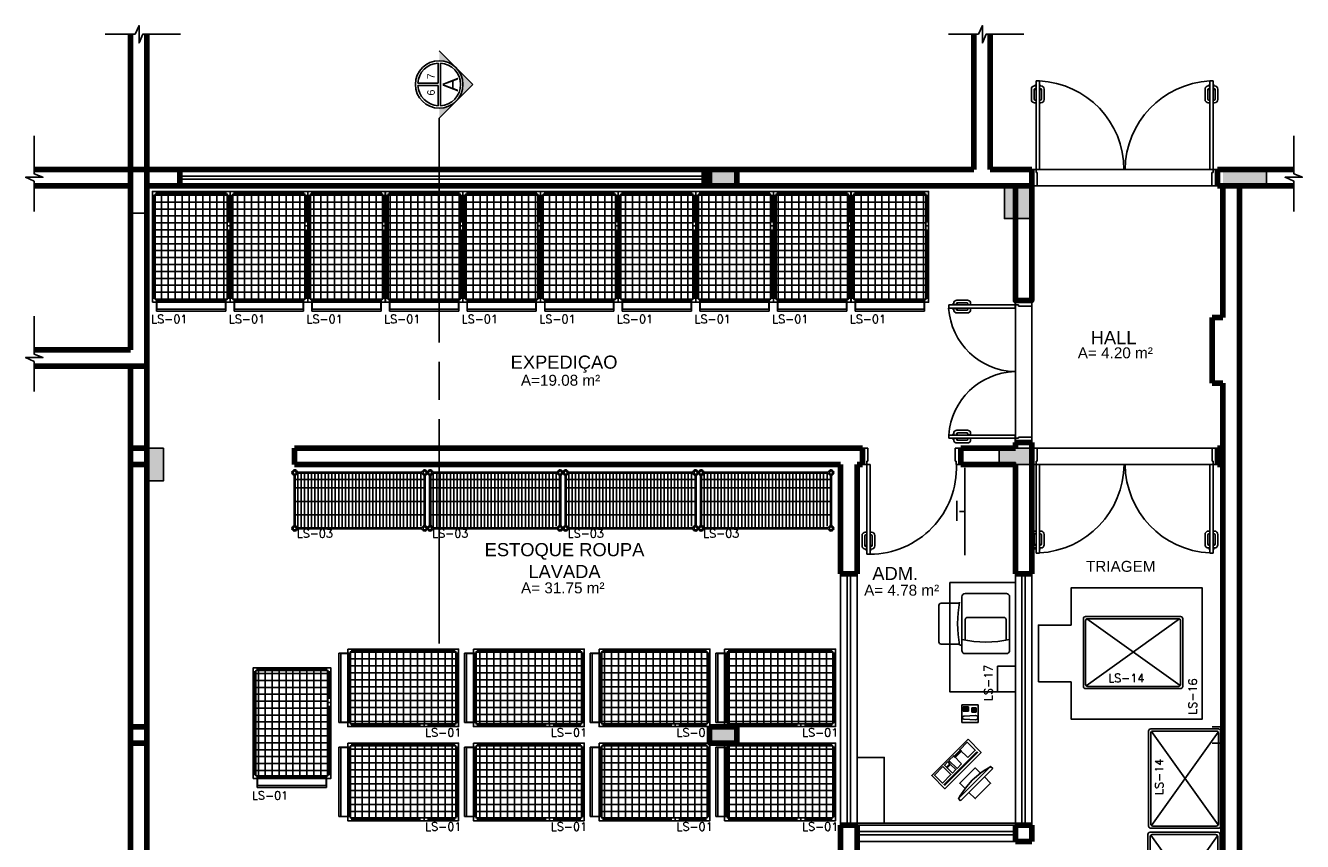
# Model space of a CAD drawing. Header units: metres. Extents: x -44 to 208, y -13 to 238.
# Tile 67 of 154: x 22.41 to 34.1, y 107.43 to 114.89. Entities that reach past the tile are written whole.
import ezdxf
from ezdxf.enums import TextEntityAlignment as Align

# ---------------------------------------------------------------- set-up
doc = ezdxf.new("R2010")
doc.units = ezdxf.units.M
doc.header["$MEASUREMENT"] = 0
doc.set_wipeout_variables(frame=1)
doc.linetypes.add('HIDDEN', pattern=[0.375, 0.25, -0.125])
doc.layers.add('ALV-ALT', color=7, linetype='Continuous', lineweight=90)
for name, color, linetype in [('ALV-CONS', 12, 'Continuous'), ('ALV-DEM', 41, 'HIDDEN'), ('ESQ-JAN', 3, 'Continuous'), ('ESQ-POR', 3, 'Continuous'), ('EST-LAJ', 6, 'Continuous'), ('HTC-EST', 253, 'Continuous'), ('HTC-PIS', 8, 'Continuous'), ('PAREDES', 4, 'Continuous'), ('PIS-DSN', 40, 'Continuous'), ('SMB-GER', 9, 'Continuous'), ('TXT-AMB', 25, 'Continuous'), ('TXT-ESP', 40, 'Continuous')]:
    doc.layers.add(name, color=color, linetype=linetype)
doc.styles.add('20--4-0', font='romans.shx', dxfattribs={"height": 0.08})
doc.styles.add('Griffe', font='arial.ttf')
doc.styles.add('Texto Ambiente 1-50', font='arial.ttf', dxfattribs={"height": 0.12})
doc.styles.add('Texto Especificacao 1-50', font='arial.ttf', dxfattribs={"height": 0.1})

# ---------------------------------------------------------------- blocks, each defined once
blk = doc.blocks.new('PORTA')
at = {"layer": 'ESQ-POR'}
for p, q in [((-19.119, 71.494), (-19.069, 71.494)), ((-19.069, 71.494), (-19.069, 71.374)), ((-18.269, 71.494), (-18.269, 71.374)), ((-18.219, 71.494), (-18.269, 71.494)), ((-18.219, 71.494), (-18.269, 71.494)), ((-19.079, 71.344), (-19.119, 71.344)), ((-19.079, 71.374), (-19.079, 71.344)), ((-19.069, 71.374), (-19.079, 71.374)), ((-19.049, 71.344), (-19.079, 71.344)), ((-19.079, 71.344), (-19.079, 70.524)), ((-19.049, 70.524), (-19.049, 71.344)), ((-18.269, 71.374), (-18.259, 71.374)), ((-18.259, 71.374), (-18.259, 71.344)), ((-18.259, 71.344), (-18.219, 71.344)), ((-19.079, 70.724), (-19.092, 70.724)), ((-19.079, 70.7), (-19.079, 70.724)), ((-19.048, 70.724), (-19.035, 70.724)), ((-19.048, 70.7), (-19.048, 70.724)), ((-19.122, 70.694), (-19.122, 70.599)), ((-19.097, 70.69), (-19.097, 70.604)), ((-19.079, 70.7), (-19.087, 70.7)), ((-19.079, 70.607), (-19.085, 70.607)), ((-19.085, 70.607), (-19.085, 70.594)), ((-19.049, 70.607), (-19.043, 70.607)), ((-19.048, 70.7), (-19.04, 70.7)), ((-19.043, 70.607), (-19.043, 70.594)), ((-19.03, 70.69), (-19.03, 70.604)), ((-19.005, 70.694), (-19.005, 70.599)), ((-19.084, 70.569), (-19.092, 70.569)), ((-19.084, 70.594), (-19.087, 70.594)), ((-19.084, 70.557), (-19.084, 70.569)), ((-19.079, 70.557), (-19.084, 70.557)), ((-19.079, 70.524), (-19.049, 70.524)), ((-19.049, 70.557), (-19.043, 70.557)), ((-19.043, 70.594), (-19.04, 70.594)), ((-19.043, 70.557), (-19.043, 70.569)), ((-19.043, 70.569), (-19.035, 70.569))]:
    blk.add_line(p, q, dxfattribs=at)
for centre, radius, start, end in [((-19.049, 71.314), 0.791, 270, 2.135), ((-19.092, 70.694), 0.03, 90, 180), ((-19.035, 70.694), 0.03, 0, 90), ((-19.087, 70.69), 0.01, 90, 180), ((-19.04, 70.69), 0.01, 0, 90), ((-19.092, 70.599), 0.03, 180, 270), ((-19.087, 70.604), 0.01, 180, 270), ((-19.04, 70.604), 0.01, 270, 0), ((-19.035, 70.599), 0.03, 270, 0)]:
    blk.add_arc(centre, radius, start, end, dxfattribs=at)
blk = doc.blocks.new('PORTA 120 DUPLA')
at = {"layer": 'ESQ-POR'}
for p, q in [((-96.829, 44.041), (-96.779, 44.041)), ((-96.779, 44.041), (-96.779, 43.921)), ((-95.579, 44.041), (-95.579, 43.921)), ((-95.579, 44.041), (-95.529, 44.041)), ((-96.789, 43.891), (-96.829, 43.891)), ((-96.789, 43.921), (-96.789, 43.891)), ((-96.779, 43.921), (-96.789, 43.921)), ((-96.789, 43.891), (-96.789, 43.281)), ((-96.759, 43.891), (-96.789, 43.891)), ((-96.759, 43.281), (-96.759, 43.891)), ((-95.599, 43.891), (-95.599, 43.281)), ((-95.599, 43.891), (-95.569, 43.891)), ((-95.579, 43.921), (-95.569, 43.921)), ((-95.569, 43.921), (-95.569, 43.891)), ((-95.569, 43.281), (-95.569, 43.891)), ((-95.569, 43.891), (-95.529, 43.891)), ((-96.832, 43.452), (-96.832, 43.357)), ((-96.807, 43.447), (-96.807, 43.362)), ((-96.789, 43.482), (-96.802, 43.482)), ((-96.789, 43.457), (-96.797, 43.457)), ((-96.789, 43.457), (-96.789, 43.482)), ((-96.758, 43.457), (-96.758, 43.482)), ((-96.758, 43.482), (-96.745, 43.482)), ((-96.758, 43.457), (-96.75, 43.457)), ((-96.74, 43.447), (-96.74, 43.362)), ((-96.715, 43.452), (-96.715, 43.357)), ((-95.642, 43.452), (-95.642, 43.357)), ((-95.617, 43.447), (-95.617, 43.361)), ((-95.599, 43.482), (-95.612, 43.482)), ((-95.599, 43.457), (-95.607, 43.457)), ((-95.599, 43.457), (-95.599, 43.482)), ((-95.568, 43.482), (-95.555, 43.482)), ((-95.568, 43.457), (-95.568, 43.482)), ((-95.568, 43.457), (-95.56, 43.457)), ((-95.55, 43.447), (-95.55, 43.361)), ((-95.525, 43.452), (-95.525, 43.357)), ((-96.794, 43.327), (-96.802, 43.327)), ((-96.794, 43.352), (-96.797, 43.352)), ((-96.795, 43.365), (-96.795, 43.352)), ((-96.789, 43.365), (-96.795, 43.365)), ((-96.794, 43.314), (-96.794, 43.327)), ((-96.789, 43.314), (-96.794, 43.314)), ((-96.789, 43.281), (-96.759, 43.281)), ((-96.759, 43.365), (-96.753, 43.365)), ((-96.759, 43.314), (-96.753, 43.314)), ((-96.753, 43.365), (-96.753, 43.352)), ((-96.753, 43.352), (-96.75, 43.352)), ((-96.753, 43.327), (-96.745, 43.327)), ((-96.753, 43.314), (-96.753, 43.327)), ((-95.604, 43.327), (-95.612, 43.327)), ((-95.604, 43.351), (-95.607, 43.351)), ((-95.599, 43.365), (-95.605, 43.365)), ((-95.605, 43.365), (-95.605, 43.351)), ((-95.604, 43.314), (-95.604, 43.327)), ((-95.599, 43.314), (-95.604, 43.314)), ((-95.599, 43.281), (-95.569, 43.281)), ((-95.569, 43.365), (-95.563, 43.365)), ((-95.569, 43.314), (-95.563, 43.314)), ((-95.563, 43.365), (-95.563, 43.351)), ((-95.563, 43.351), (-95.56, 43.351)), ((-95.563, 43.314), (-95.563, 43.327)), ((-95.563, 43.327), (-95.555, 43.327))]:
    blk.add_line(p, q, dxfattribs=at)
for centre, radius, start, end in [((-96.802, 43.903), 0.623, 273.956, 358.4612), ((-95.555, 43.903), 0.624, 181.5535, 266.008), ((-96.802, 43.452), 0.03, 90, 180), ((-96.797, 43.447), 0.01, 90, 180), ((-96.75, 43.447), 0.01, 0, 90), ((-96.745, 43.452), 0.03, 0, 90), ((-95.612, 43.452), 0.03, 90, 180), ((-95.607, 43.447), 0.01, 90, 180), ((-95.56, 43.447), 0.01, 0, 90), ((-95.555, 43.452), 0.03, 0, 90), ((-96.802, 43.357), 0.03, 180, 270), ((-96.797, 43.362), 0.01, 180, 270), ((-96.75, 43.362), 0.01, 270, 0), ((-96.745, 43.357), 0.03, 270, 0), ((-95.612, 43.357), 0.03, 180, 270), ((-95.607, 43.361), 0.01, 180, 270), ((-95.56, 43.361), 0.01, 270, 0), ((-95.555, 43.357), 0.03, 270, 0)]:
    blk.add_arc(centre, radius, start, end, dxfattribs=at)
blk = doc.blocks.new('PORTA 1.60X2.10 DUPLA')
at = {"layer": 'ESQ-POR'}
for p, q in [((-103.693, 43.276), (-103.643, 43.276)), ((-103.643, 43.276), (-103.643, 43.156)), ((-102.043, 43.276), (-102.043, 43.156)), ((-101.993, 43.276), (-102.043, 43.276)), ((-103.643, 43.156), (-103.653, 43.156)), ((-103.653, 43.156), (-103.653, 43.126)), ((-102.043, 43.156), (-102.033, 43.156)), ((-102.033, 43.156), (-102.033, 43.126)), ((-103.653, 43.126), (-103.693, 43.126)), ((-103.623, 43.126), (-103.653, 43.126)), ((-103.653, 43.126), (-103.653, 42.316)), ((-103.623, 42.316), (-103.623, 43.126)), ((-102.033, 43.126), (-102.063, 43.126)), ((-102.063, 43.126), (-102.063, 42.316)), ((-102.033, 42.316), (-102.033, 43.126)), ((-102.033, 43.126), (-101.993, 43.126)), ((-103.697, 42.487), (-103.697, 42.392)), ((-103.672, 42.482), (-103.672, 42.397)), ((-103.654, 42.517), (-103.667, 42.517)), ((-103.654, 42.492), (-103.662, 42.492)), ((-103.654, 42.492), (-103.654, 42.517)), ((-103.623, 42.517), (-103.61, 42.517)), ((-103.623, 42.492), (-103.623, 42.517)), ((-103.623, 42.492), (-103.615, 42.492)), ((-103.605, 42.482), (-103.605, 42.397)), ((-103.58, 42.487), (-103.58, 42.392)), ((-102.107, 42.487), (-102.107, 42.392)), ((-102.082, 42.482), (-102.082, 42.397)), ((-102.064, 42.517), (-102.077, 42.517)), ((-102.064, 42.492), (-102.072, 42.492)), ((-102.064, 42.492), (-102.064, 42.517)), ((-102.033, 42.492), (-102.033, 42.517)), ((-102.033, 42.517), (-102.02, 42.517)), ((-102.033, 42.492), (-102.025, 42.492)), ((-102.015, 42.482), (-102.015, 42.397)), ((-101.99, 42.487), (-101.99, 42.392)), ((-103.659, 42.362), (-103.667, 42.362)), ((-103.659, 42.387), (-103.662, 42.387)), ((-103.653, 42.4), (-103.659, 42.4)), ((-103.659, 42.4), (-103.659, 42.387)), ((-103.659, 42.349), (-103.659, 42.362)), ((-103.653, 42.349), (-103.659, 42.349)), ((-103.623, 42.4), (-103.617, 42.4)), ((-103.623, 42.349), (-103.618, 42.349)), ((-103.618, 42.387), (-103.615, 42.387)), ((-103.618, 42.349), (-103.618, 42.362)), ((-103.618, 42.362), (-103.61, 42.362)), ((-103.617, 42.4), (-103.617, 42.387)), ((-102.069, 42.362), (-102.077, 42.362)), ((-102.069, 42.387), (-102.072, 42.387)), ((-102.069, 42.4), (-102.069, 42.387)), ((-102.063, 42.4), (-102.069, 42.4)), ((-102.069, 42.349), (-102.069, 42.362)), ((-102.063, 42.349), (-102.069, 42.349)), ((-102.033, 42.4), (-102.027, 42.4)), ((-102.033, 42.349), (-102.028, 42.349)), ((-102.028, 42.387), (-102.025, 42.387)), ((-102.028, 42.362), (-102.02, 42.362)), ((-102.028, 42.349), (-102.028, 42.362)), ((-102.027, 42.4), (-102.027, 42.387)), ((-103.653, 42.316), (-103.623, 42.316)), ((-102.063, 42.316), (-102.033, 42.316))]:
    blk.add_line(p, q, dxfattribs=at)
for centre, radius, start, end in [((-103.666, 43.134), 0.818, 272.9903, 359.4982), ((-102.025, 43.129), 0.813, 180.1631, 267.3058), ((-103.667, 42.487), 0.03, 90, 180), ((-103.662, 42.482), 0.01, 90, 180), ((-103.615, 42.482), 0.01, 0, 90), ((-103.61, 42.487), 0.03, 0, 90), ((-102.077, 42.487), 0.03, 90, 180), ((-102.072, 42.482), 0.01, 90, 180), ((-102.025, 42.482), 0.01, 0, 90), ((-102.02, 42.487), 0.03, 0, 90), ((-103.667, 42.392), 0.03, 180, 270), ((-103.662, 42.397), 0.01, 180, 270), ((-103.615, 42.397), 0.01, 270, 0), ((-103.61, 42.392), 0.03, 270, 0), ((-102.077, 42.392), 0.03, 180, 270), ((-102.072, 42.397), 0.01, 180, 270), ((-102.025, 42.397), 0.01, 270, 0), ((-102.02, 42.392), 0.03, 270, 0)]:
    blk.add_arc(centre, radius, start, end, dxfattribs=at)
blk = doc.blocks.new('LS-01')
h = blk.add_hatch()
h.set_pattern_fill('_USER', color=256, scale=0.063436, angle=90, style=0, double=1, pattern_type=0)
h.set_pattern_definition([(90, (-154.97739, 28.462796), (-0.06343561, 4e-18), []), (180, (-154.97739, 28.462796), (-8e-18, -0.06343561), [])])
h.paths.add_polyline_path([(-155.586, 64.479), (-156.246, 64.479), (-156.246, 63.515), (-155.586, 63.515)])
for p, q in [((-156.233, 63.489), (-156.233, 63.407)), ((-156.231, 63.489), (-156.231, 63.426)), ((-155.602, 63.489), (-155.602, 63.426)), ((-155.599, 63.489), (-155.599, 63.407)), ((-155.599, 63.426), (-156.233, 63.426)), ((-155.599, 63.407), (-156.233, 63.407))]:
    blk.add_line(p, q)
for points in [[(-156.271, 64.466), (-156.246, 64.466), (-156.246, 64.479), (-156.233, 64.479), (-156.233, 64.504)], [(-156.259, 63.527), (-156.259, 64.466)], [(-155.586, 64.479), (-155.586, 63.515), (-156.246, 63.515), (-156.246, 64.479), (-155.586, 64.479)], [(-156.233, 64.492), (-155.599, 64.492)], [(-155.599, 64.504), (-155.599, 64.479), (-155.586, 64.479), (-155.586, 64.466), (-155.561, 64.466)], [(-155.574, 64.466), (-155.574, 64.225)], [(-155.561, 64.225), (-155.586, 64.225)], [(-155.561, 64.149), (-155.586, 64.149), (-155.586, 64.225), (-155.561, 64.225), (-155.561, 64.149)], [(-155.561, 64.187), (-155.586, 64.187), (-155.586, 64.187)], [(-155.561, 64.149), (-155.586, 64.149)], [(-155.574, 64.149), (-155.574, 63.527)], [(-156.233, 63.489), (-156.233, 63.515), (-156.246, 63.515), (-156.246, 63.527), (-156.271, 63.527)], [(-155.599, 63.502), (-156.233, 63.502)], [(-155.561, 63.527), (-155.586, 63.527), (-155.586, 63.515), (-155.599, 63.515), (-155.599, 63.489)]]:
    blk.add_lwpolyline(points)
blk.add_lwpolyline([(-156.271, 63.489), (-156.271, 64.504), (-155.561, 64.504), (-155.561, 63.489)], close=True)
at = {"style": '20--4-0'}
blk.add_text('LS-01', height=0.075, dxfattribs=at).set_placement((-156.282, 63.298))
blk = doc.blocks.new('LS-16')
for p, q in [((-150.99, 51.996), (-150.99, 51.996)), ((-152.078, 51.785), (-152.078, 51.165)), ((-151.188, 51.805), (-152.058, 51.805)), ((-151.208, 51.785), (-152.038, 51.785)), ((-151.168, 51.165), (-151.168, 51.785)), ((-152.058, 51.765), (-152.058, 51.185)), ((-151.198, 51.783), (-152.053, 51.172)), ((-151.192, 51.174), (-152.047, 51.783)), ((-151.188, 51.185), (-151.188, 51.765)), ((-152.058, 51.145), (-151.188, 51.145)), ((-152.038, 51.165), (-151.208, 51.165))]:
    blk.add_line(p, q)
blk.add_lwpolyline([(-152.489, 51.207), (-152.489, 51.727), (-152.19, 51.727), (-152.19, 52.067), (-150.99, 52.067), (-150.99, 50.867), (-152.19, 50.867), (-152.19, 51.207), (-152.489, 51.207)])
for centre, start, end in [((-152.058, 51.785), 90, 180), ((-152.038, 51.765), 90, 180), ((-151.208, 51.765), 0, 90), ((-151.188, 51.785), 0, 90), ((-152.058, 51.165), 180, 270), ((-152.038, 51.185), 180, 270), ((-151.208, 51.185), 270, 0), ((-151.188, 51.165), 270, 0)]:
    blk.add_arc(centre, 0.02, start, end)
at = {"style": '20--4-0'}
blk.add_text('LS-14', height=0.075, dxfattribs=at).set_placement((-151.85, 51.205))
at = {"style": '20--4-0', "text_generation_flag": 6}
blk.add_text('LS-16', height=0.075, rotation=270, dxfattribs=at).set_placement((-151.04, 50.907))
blk = doc.blocks.new('LS-14')
for p, q in [((-152.192, 49.622), (-152.192, 48.752)), ((-151.552, 49.642), (-152.172, 49.642)), ((-152.172, 49.602), (-152.172, 48.772)), ((-151.555, 48.762), (-152.165, 49.617)), ((-152.164, 48.756), (-151.554, 49.611)), ((-151.572, 49.622), (-152.152, 49.622)), ((-151.552, 48.772), (-151.552, 49.602)), ((-151.532, 48.752), (-151.532, 49.622)), ((-152.152, 48.752), (-151.572, 48.752)), ((-152.172, 48.732), (-151.552, 48.732))]:
    blk.add_line(p, q)
for centre, start, end in [((-152.172, 49.622), 90, 180), ((-152.152, 49.602), 90, 180), ((-151.572, 49.602), 0, 90), ((-151.552, 49.622), 0, 90), ((-152.172, 48.752), 180, 270), ((-152.152, 48.772), 180, 270), ((-151.572, 48.772), 270, 0), ((-151.552, 48.752), 270, 0)]:
    blk.add_arc(centre, 0.02, start, end)
at = {"style": '20--4-0'}
blk.add_text('LS-14', height=0.075, rotation=90, dxfattribs=at).set_placement((-152.058, 49.038))
blk = doc.blocks.new('LS-17')
for p, q in [((-130.484, 56.022), (-130.503, 56.022)), ((-129.993, 55.83), (-130.156, 55.83))]:
    blk.add_line(p, q)
blk.add_lwpolyline([(-130.484, 55.975), (-130.484, 56.465, -0.414214), (-130.454, 56.495), (-130.076, 56.495, -0.414214), (-130.046, 56.465), (-130.046, 55.975, -0.414214), (-130.076, 55.945), (-130.454, 55.945, -0.414214)], format="xyb", close=True)
for points in [[(-130.505, 56.407), (-130.673, 56.407, 0.414214), (-130.693, 56.387), (-130.693, 56.053, 0.414214), (-130.673, 56.033), (-130.505, 56.033)], [(-130.078, 56.068), (-130.078, 56.257, 0.414214), (-130.098, 56.277), (-130.432, 56.277, 0.414214), (-130.452, 56.257), (-130.452, 56.068)]]:
    blk.add_lwpolyline(points, format="xyb")
for centre, radius, start, end in [((-129.462, 56.22), 1.06, 169.2519, 190.7481), ((-130.265, 57.081), 1.03, 257.725, 282.275)]:
    blk.add_arc(centre, radius, start, end)
for points in [[(-130.505, 56.845), (-130.505, 57.645), (-130.043, 57.645), (-130.043, 56.845)], [(-131.193, 54.995), (-131.073, 54.995), (-131.016, 54.989), (-130.962, 54.973), (-130.907, 54.957), (-130.824, 54.953), (-130.756, 54.967), (-130.693, 54.996), (-130.638, 55.04), (-130.595, 55.094), (-130.565, 55.158), (-130.551, 55.226), (-130.553, 55.296), (-130.572, 55.363), (-130.588, 55.418), (-130.593, 55.475), (-130.593, 55.595), (-129.993, 55.595), (-129.993, 54.395), (-131.193, 54.395)]]:
    blk.add_wipeout(points)
for p, q in [((-130.457, 56.845), (-130.457, 57.645)), ((-129.993, 54.395), (-129.993, 57.695)), ((-130.53, 57.16), (-130.53, 57.344)), ((-130.457, 57.245), (-130.505, 57.245)), ((-130.156, 55.83), (-130.156, 55.595)), ((-129.993, 55.83), (-129.993, 55.595)), ((-129.993, 55.595), (-130.156, 55.595)), ((-130.484, 55.476), (-130.334, 55.476)), ((-130.484, 55.316), (-130.484, 55.476)), ((-130.471, 55.459), (-130.421, 55.459)), ((-130.471, 55.419), (-130.471, 55.459)), ((-130.471, 55.449), (-130.421, 55.449)), ((-130.471, 55.439), (-130.421, 55.439)), ((-130.471, 55.429), (-130.421, 55.429)), ((-130.471, 55.419), (-130.421, 55.419)), ((-130.461, 55.419), (-130.461, 55.459)), ((-130.451, 55.419), (-130.451, 55.459)), ((-130.441, 55.419), (-130.441, 55.459)), ((-130.431, 55.419), (-130.431, 55.459)), ((-130.421, 55.419), (-130.421, 55.459)), ((-130.392, 55.449), (-130.352, 55.449)), ((-130.392, 55.409), (-130.392, 55.449)), ((-130.392, 55.409), (-130.352, 55.409)), ((-130.382, 55.409), (-130.382, 55.449)), ((-130.372, 55.409), (-130.372, 55.449)), ((-130.362, 55.409), (-130.362, 55.449)), ((-130.352, 55.409), (-130.352, 55.449)), ((-130.334, 55.476), (-130.334, 55.316)), ((-130.334, 55.316), (-130.484, 55.316)), ((-130.356, 55.378), (-130.465, 55.373)), ((-130.356, 55.339), (-130.465, 55.344)), ((-130.427, 55.161), (-130.759, 54.829)), ((-130.551, 55.01), (-130.502, 55.059)), ((-130.502, 55.066), (-130.434, 55.134)), ((-130.487, 55.052), (-130.502, 55.066)), ((-130.502, 55.059), (-130.494, 55.052)), ((-130.434, 55.134), (-130.361, 55.061, -0.03)), ((-130.307, 55.041, -0.03), (-130.427, 55.161)), ((-130.427, 55.161), (-130.427, 55.161, -0.02)), ((-130.646, 54.747, -0.03), (-130.347, 55.046, -0.03)), ((-130.643, 54.925), (-130.611, 54.957)), ((-130.639, 54.708, -0.03), (-130.307, 55.041, -0.03)), ((-130.34, 55.039, -0.03), (-130.639, 54.74, -0.03)), ((-130.611, 54.957), (-130.593, 54.938, -0.03)), ((-130.601, 54.967), (-130.558, 55.01)), ((-130.527, 54.894, -0.03), (-130.601, 54.967)), ((-130.558, 55.01), (-130.544, 54.996)), ((-130.544, 55.003), (-130.551, 55.01)), ((-130.494, 55.052), (-130.544, 55.003)), ((-130.544, 54.996), (-130.487, 55.052)), ((-130.347, 55.046, -0.03), (-130.34, 55.039, -0.03)), ((-130.759, 54.829), (-130.639, 54.708, -0.03)), ((-130.759, 54.829), (-130.759, 54.829, -0.02)), ((-130.734, 54.834), (-130.657, 54.911)), ((-130.661, 54.761, -0.03), (-130.734, 54.834)), ((-130.584, 54.838, -0.03), (-130.661, 54.761, -0.03)), ((-130.657, 54.911), (-130.584, 54.838, -0.03)), ((-130.625, 54.907, -0.03), (-130.643, 54.925)), ((-130.593, 54.938, -0.03), (-130.625, 54.907, -0.03)), ((-130.618, 54.9, -0.03), (-130.586, 54.931, -0.03)), ((-130.57, 54.852, -0.03), (-130.618, 54.9, -0.03)), ((-130.586, 54.931, -0.03), (-130.538, 54.884, -0.03)), ((-130.538, 54.884, -0.03), (-130.57, 54.852, -0.03)), ((-130.639, 54.74, -0.03), (-130.646, 54.747, -0.03)), ((-131.443, 54.395), (-129.993, 54.395))]:
    blk.add_line(p, q)
for points in [[(-129.993, 56.595), (-129.993, 55.595), (-130.593, 55.595), (-130.593, 56.595)], [(-131.443, 54.995), (-131.193, 54.995), (-131.193, 54.395), (-131.443, 54.395)]]:
    blk.add_lwpolyline(points, close=True)
at = {"elevation": -0.06}
blk.add_lwpolyline([(-130.495, 54.599), (-130.201, 54.893), (-130.22, 54.912), (-130.514, 54.618)], close=True, dxfattribs=at)
for points in [[(-130.454, 54.711), (-130.502, 54.759), (-130.361, 54.9), (-130.313, 54.852)], [(-130.277, 54.817), (-130.22, 54.759), (-130.361, 54.618), (-130.419, 54.675)]]:
    blk.add_lwpolyline(points, dxfattribs=at)
for centre, radius, start, end in [((-130.465, 55.359), 0.0145, 90, 270), ((-130.356, 55.359), 0.0196, 264.613, 95.387), ((-129.873, 54.271, -0.06), 0.728, 118.4022, 151.5978)]:
    blk.add_arc(centre, radius, start, end)
for points in [[(-130.427, 55.161), (-130.759, 54.829), (-130.639, 54.708, -0.03), (-130.307, 55.041, -0.03)], [(-130.502, 55.059), (-130.551, 55.01), (-130.544, 55.003), (-130.494, 55.052)], [(-130.429, 54.994, -0.03), (-130.502, 55.066), (-130.434, 55.134), (-130.361, 55.061, -0.03)], [(-130.347, 55.046, -0.03), (-130.646, 54.747, -0.03), (-130.639, 54.74, -0.03), (-130.34, 55.039, -0.03)], [(-130.611, 54.957), (-130.643, 54.925), (-130.625, 54.907, -0.03), (-130.593, 54.938, -0.03)], [(-130.486, 54.937, -0.03), (-130.558, 55.01), (-130.601, 54.967), (-130.527, 54.894, -0.03)], [(-130.657, 54.911), (-130.734, 54.834), (-130.661, 54.761, -0.03), (-130.584, 54.838, -0.03)], [(-130.586, 54.931, -0.03), (-130.618, 54.9, -0.03), (-130.57, 54.852, -0.03), (-130.538, 54.884, -0.03)]]:
    blk.add_3dface(points)
at = {"style": '20--4-0', "text_generation_flag": 6}
blk.add_text('LS-17', height=0.075, rotation=270, dxfattribs=at).set_placement((-130.204, 55.512))
blk = doc.blocks.new('LS-01 ROTACIONADO 180')
h = blk.add_hatch()
h.set_pattern_fill('_USER', color=256, scale=0.063436, style=0, double=1, pattern_type=0)
h.set_pattern_definition([(360, (-178.45057, 61.45524), (2e-17, 0.06343561), []), (90, (-178.45057, 61.45524), (-0.06343561, 2e-17), [])])
h.paths.add_polyline_path([(-142.434, 62.064), (-142.434, 62.724), (-143.399, 62.724), (-143.399, 62.064)])
for p, q in [((-143.424, 62.711), (-143.506, 62.711)), ((-143.506, 62.077), (-143.506, 62.711)), ((-143.487, 62.077), (-143.487, 62.711)), ((-143.424, 62.709), (-143.487, 62.709)), ((-143.424, 62.077), (-143.506, 62.077)), ((-143.424, 62.079), (-143.487, 62.079))]:
    blk.add_line(p, q)
for points in [[(-143.424, 62.711), (-143.399, 62.711), (-143.399, 62.724), (-143.386, 62.724), (-143.386, 62.749)], [(-143.411, 62.077), (-143.411, 62.711)], [(-142.434, 62.064), (-143.399, 62.064), (-143.399, 62.724), (-142.434, 62.724), (-142.434, 62.064)], [(-143.386, 62.737), (-142.447, 62.737)], [(-142.447, 62.749), (-142.447, 62.724), (-142.434, 62.724), (-142.434, 62.711), (-142.409, 62.711)], [(-142.422, 62.711), (-142.422, 62.077)], [(-143.386, 62.039), (-143.386, 62.064), (-143.399, 62.064), (-143.399, 62.077), (-143.424, 62.077)], [(-142.409, 62.077), (-142.434, 62.077), (-142.434, 62.064), (-142.447, 62.064), (-142.447, 62.039)], [(-142.764, 62.051), (-143.386, 62.051)], [(-142.764, 62.039), (-142.764, 62.064)], [(-142.764, 62.039), (-142.764, 62.064), (-142.688, 62.064), (-142.688, 62.039), (-142.764, 62.039)], [(-142.726, 62.039), (-142.726, 62.064), (-142.726, 62.064)], [(-142.688, 62.039), (-142.688, 62.064)], [(-142.447, 62.051), (-142.688, 62.051)]]:
    blk.add_lwpolyline(points)
blk.add_lwpolyline([(-143.424, 62.749), (-142.409, 62.749), (-142.409, 62.039), (-143.424, 62.039)], close=True)
at = {"style": '20--4-0'}
blk.add_text('LS-01', height=0.075, dxfattribs=at).set_placement((-142.715, 61.948))
blk = doc.blocks.new('LS-03')
for p, q in [((-19.306, 19.965), (-19.306, 20.426)), ((-19.296, 19.965), (-19.296, 20.426)), ((-19.296, 20.388), (-18.116, 20.388)), ((-19.277, 20.456), (-18.136, 20.456)), ((-19.277, 20.446), (-18.136, 20.446)), ((-19.272, 20.058), (-19.272, 20.446)), ((-19.241, 20.058), (-19.241, 20.446)), ((-19.21, 20.058), (-19.21, 20.446)), ((-19.179, 20.058), (-19.179, 20.446)), ((-19.147, 20.058), (-19.147, 20.446)), ((-19.116, 20.058), (-19.116, 20.446)), ((-19.085, 20.058), (-19.085, 20.446)), ((-19.054, 20.058), (-19.054, 20.446)), ((-19.022, 20.058), (-19.022, 20.446)), ((-18.991, 20.058), (-18.991, 20.446)), ((-18.96, 20.058), (-18.96, 20.446)), ((-18.929, 20.058), (-18.929, 20.446)), ((-18.897, 20.058), (-18.897, 20.446)), ((-18.866, 20.058), (-18.866, 20.446)), ((-18.835, 19.946), (-18.835, 20.446)), ((-18.804, 19.946), (-18.804, 20.446)), ((-18.772, 19.946), (-18.772, 20.446)), ((-18.741, 19.946), (-18.741, 20.446)), ((-18.71, 19.946), (-18.71, 20.446)), ((-18.679, 19.946), (-18.679, 20.446)), ((-18.647, 19.946), (-18.647, 20.446)), ((-18.616, 19.946), (-18.616, 20.446)), ((-18.585, 19.946), (-18.585, 20.446)), ((-18.554, 19.946), (-18.554, 20.446)), ((-18.522, 19.946), (-18.522, 20.446)), ((-18.491, 19.946), (-18.491, 20.446)), ((-18.46, 19.946), (-18.46, 20.446)), ((-18.429, 19.946), (-18.429, 20.446)), ((-18.397, 19.946), (-18.397, 20.446)), ((-18.366, 19.946), (-18.366, 20.446)), ((-18.335, 19.946), (-18.335, 20.446)), ((-18.304, 19.946), (-18.304, 20.446)), ((-18.272, 19.946), (-18.272, 20.446)), ((-18.241, 19.946), (-18.241, 20.446)), ((-18.21, 19.946), (-18.21, 20.446)), ((-18.179, 19.946), (-18.179, 20.446)), ((-18.147, 19.96), (-18.147, 20.446)), ((-18.116, 19.965), (-18.116, 20.426)), ((-18.106, 19.965), (-18.106, 20.426)), ((-19.296, 20.313), (-18.116, 20.313)), ((-19.296, 20.188), (-18.116, 20.188)), ((-19.296, 20.063), (-18.116, 20.063)), ((-19.272, 19.946), (-19.272, 20.063)), ((-19.241, 19.946), (-19.241, 20.063)), ((-19.21, 19.946), (-19.21, 20.063)), ((-19.179, 19.946), (-19.179, 20.063)), ((-19.147, 19.946), (-19.147, 20.063)), ((-19.116, 19.946), (-19.116, 20.063)), ((-19.085, 19.946), (-19.085, 20.063)), ((-19.054, 19.946), (-19.054, 20.063)), ((-19.022, 19.946), (-19.022, 20.063)), ((-18.991, 19.946), (-18.991, 20.063)), ((-18.96, 19.946), (-18.96, 20.063)), ((-18.929, 19.946), (-18.929, 20.063)), ((-18.897, 19.946), (-18.897, 20.063)), ((-18.866, 19.946), (-18.866, 20.063)), ((-19.277, 19.946), (-18.136, 19.946)), ((-19.277, 19.936), (-18.136, 19.936))]:
    blk.add_line(p, q)
for centre in [(-19.301, 20.451), (-18.111, 20.451), (-19.301, 19.941), (-18.111, 19.941)]:
    blk.add_circle(centre, 0.015)
for centre, start, end in [((-19.301, 20.451), 11.537, 258.463), ((-18.111, 20.451), 281.537, 168.463), ((-19.301, 20.451), 281.537, 348.463), ((-18.111, 20.451), 191.537, 258.463), ((-19.301, 19.941), 101.537, 348.463), ((-19.301, 19.941), 11.537, 78.463), ((-18.111, 19.941), 191.537, 78.463), ((-18.111, 19.941), 101.537, 168.463)]:
    blk.add_arc(centre, 0.025, start, end)
at = {"style": '20--4-0'}
blk.add_text('LS-03', height=0.075, dxfattribs=at).set_placement((-19.282, 19.857))
blk = doc.blocks.new('A$C6031014A')
at = {"layer": 'HTC-EST'}
h = blk.add_hatch(color=256, dxfattribs=at)
h.dxf.hatch_style = 1
h.paths.add_polyline_path([(8.1, 2.4), (7.85, 2.4), (7.85, 2.1), (8.1, 2.1)])
at = {"layer": 'HTC-PIS'}
h = blk.add_hatch(color=256, dxfattribs=at)
h.dxf.hatch_style = 1
h.paths.add_polyline_path([(0.15, 0), (0, 0), (0, -0.3), (0.15, -0.3)])
h = blk.add_hatch(color=256, dxfattribs=at)
h.dxf.hatch_style = 1
h.paths.add_polyline_path([(8.1, -0.15), (8.1, 0), (7.8, 0), (7.8, -0.15)])
at = {"layer": 'EST-LAJ'}
for points in [[(8.1, 2.4), (7.85, 2.4), (7.85, 2.1), (8.1, 2.1), (8.1, 2.4)], [(0.15, 0), (0, 0), (0, -0.3), (0.15, -0.3), (0.15, 0)], [(8.1, -0.15), (8.1, 0), (7.8, 0), (7.8, -0.15), (8.1, -0.15)]]:
    blk.add_lwpolyline(points, close=True, dxfattribs=at)
blk = doc.blocks.new('Corte dir-cima')
h = blk.add_hatch(color=256)
h.dxf.hatch_style = 1
h.paths.add_polyline_path([(8.189, 0.439), (7.75, 0.879), (7.311, 0.439, -0.414214)])
h = blk.add_hatch(color=256)
h.dxf.hatch_style = 1
h.paths.add_polyline_path([(7.311, 0.439, 0.198912), (7.129, 0), (6.871, 0)])
h = blk.add_hatch(color=256)
h.dxf.hatch_style = 1
h.paths.add_polyline_path([(8.189, 0.439), (8.629, 0), (8.371, 0, 0.198912)])
for p, q in [((6.871, 0), (7.75, 0.879)), ((8.629, 0), (7.75, 0.879)), ((7.192, 0.031), (8.308, 0.031)), ((7.129, -0.031), (7.129, -0.031)), ((7.192, -0.031), (7.719, -0.031)), ((7.719, -0.559), (7.719, -0.031)), ((7.781, -0.031), (8.308, -0.031)), ((7.781, -0.559), (7.781, -0.031))]:
    blk.add_line(p, q)
at = {"const_width": 0.05}
for points in [[(-6.871, 0), (-1, 0)], [(-0.5, 0), (0.5, 0)], [(1, 0), (6.871, 0)]]:
    blk.add_lwpolyline(points, dxfattribs=at)
blk.add_circle((7.75, 0), 0.621)
for start, end in [(3.1847, 176.8153), (183.1847, 266.8153), (273.1847, 356.8153)]:
    blk.add_arc((7.75, 0), 0.559, start, end)
at = {"style": 'Griffe'}
for tag, height, p in [('A', 0.4, (7.75, 0.295)), ('B', 0.2, (7.537, -0.213)), ('C', 0.2, (7.963, -0.213))]:
    blk.add_attdef(tag, text='', height=height, dxfattribs=at).set_placement(p, align=Align.MIDDLE_CENTER)

msp = doc.modelspace()

# ---------------------------------------------------------------- hatches: boundary and pattern name
at = {"layer": 'ALV-CONS'}
h = msp.add_hatch(dxfattribs=at)
h.set_pattern_fill('LINE', color=256, scale=0.005, angle=45)
h.set_pattern_definition([(45, (110.627272, 46.436563), (-0.0112253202, 0.0112253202), [])])
h.paths.add_polyline_path([(33.376, 111.025), (33.326, 111.025), (33.326, 110.875), (33.376, 110.875)])
at = {"layer": 'HTC-EST'}
for points in [[(28.926, 113.425), (28.926, 113.575), (28.676, 113.575), (28.676, 113.425)], [(33.776, 113.425), (33.776, 113.575), (33.376, 113.575), (33.376, 113.425)], [(28.926, 108.325), (28.926, 108.475), (28.676, 108.475), (28.676, 108.325)]]:
    msp.add_hatch(color=256, dxfattribs=at).paths.add_polyline_path(points)

# ---------------------------------------------------------------- linework, layer by layer
at = {"layer": 'ALV-ALT'}
for p, q in [((23.376, 111.925), (23.376, 114.813)), ((23.526, 105.875), (23.526, 114.813)), ((31.096, 114.813), (31.096, 113.575)), ((31.246, 114.813), (31.246, 113.575)), ((22.493, 113.575), (23.826, 113.575)), ((23.826, 113.425), (23.826, 113.575)), ((23.826, 113.575), (28.626, 113.575)), ((28.626, 113.575), (31.096, 113.575)), ((28.626, 113.575), (28.626, 113.425)), ((28.676, 113.425), (28.676, 113.575)), ((28.926, 113.425), (28.926, 113.575)), ((31.246, 113.575), (31.626, 113.575)), ((31.626, 113.575), (31.626, 113.425)), ((33.326, 113.575), (33.326, 113.425)), ((33.326, 113.575), (34.026, 113.575)), ((22.493, 113.425), (23.376, 113.425)), ((23.526, 113.425), (23.826, 113.425)), ((23.826, 113.425), (28.626, 113.425)), ((28.626, 113.425), (30.026, 113.425)), ((30.026, 113.425), (31.626, 113.425)), ((33.326, 113.425), (34.026, 113.425)), ((33.376, 112.221), (33.376, 113.425)), ((33.526, 103.575), (33.526, 113.425)), ((33.276, 112.221), (33.376, 112.221)), ((33.276, 112.221), (33.276, 111.621)), ((22.493, 111.925), (23.376, 111.925)), ((22.493, 111.775), (23.526, 111.775)), ((23.376, 94.425), (23.376, 111.775)), ((33.276, 111.621), (33.376, 111.621)), ((33.376, 111.025), (33.376, 111.621)), ((31.476, 111.075), (31.626, 111.075)), ((31.476, 111.025), (31.476, 111.075)), ((31.626, 111.075), (31.626, 109.875)), ((30.076, 111.025), (24.876, 111.025)), ((24.876, 111.025), (24.876, 110.875)), ((30.076, 110.875), (30.076, 111.025)), ((30.976, 110.875), (30.976, 111.025)), ((30.976, 111.025), (31.476, 111.025)), ((33.326, 111.025), (33.326, 110.875)), ((33.376, 111.025), (33.326, 111.025)), ((33.376, 100.675), (33.376, 111.025)), ((24.876, 110.875), (29.876, 110.875)), ((29.876, 109.875), (29.876, 110.875)), ((30.026, 110.875), (30.076, 110.875)), ((30.026, 110.875), (30.026, 109.875)), ((31.476, 110.875), (30.976, 110.875)), ((31.476, 109.875), (31.476, 110.875)), ((33.326, 110.875), (33.376, 110.875)), ((28.676, 108.325), (28.676, 108.475)), ((28.926, 108.325), (28.926, 108.475)), ((29.876, 105.876), (29.876, 107.575)), ((29.876, 107.575), (29.876, 107.575)), ((29.876, 107.575), (30.026, 107.575)), ((30.026, 107.575), (30.026, 105.875)), ((31.626, 107.574), (31.626, 107.425)), ((31.626, 107.425), (31.476, 107.425))]:
    msp.add_line(p, q, dxfattribs=at)
msp.add_lwpolyline([(31.476, 113.425), (31.476, 112.375), (31.626, 112.375), (31.626, 113.425)], dxfattribs=at)
for points in [[(23.376, 111.025), (23.526, 111.025), (23.526, 110.875), (23.376, 110.875)], [(23.526, 108.475), (23.376, 108.475), (23.376, 108.326), (23.526, 108.326)], [(28.676, 108.475), (28.926, 108.475), (28.926, 108.325), (28.676, 108.325)]]:
    msp.add_lwpolyline(points, close=True, dxfattribs=at)
at = {"layer": 'ALV-CONS'}
msp.add_line((31.476, 111.025), (31.476, 111.075), dxfattribs=at)
at = {"layer": 'ALV-DEM'}
for p, q in [((33.276, 108.475), (33.376, 108.475)), ((33.276, 108.325), (33.376, 108.325))]:
    msp.add_line(p, q, dxfattribs=at)
at = {"layer": 'ESQ-JAN', "color": 3, "linetype": 'Continuous', "lineweight": -3}
for p, q in [((23.826, 113.515), (28.626, 113.515)), ((23.826, 113.485), (28.626, 113.485))]:
    msp.add_line(p, q, dxfattribs=at)
at = {"layer": 'ESQ-JAN'}
for p, q in [((29.876, 107.575), (29.876, 109.875)), ((29.936, 107.575), (29.936, 109.875)), ((29.966, 107.575), (29.966, 109.875)), ((31.536, 107.575), (31.536, 109.875)), ((31.566, 107.575), (31.566, 109.875)), ((31.626, 107.575), (31.626, 109.875)), ((30.026, 107.515), (31.476, 107.515)), ((30.026, 107.485), (31.476, 107.485)), ((31.476, 107.425), (30.026, 107.425))]:
    msp.add_line(p, q, dxfattribs=at)
at = {"layer": 'PAREDES'}
for p, q in [((33.776, 113.425), (33.776, 113.575)), ((23.376, 113.175), (23.526, 113.175))]:
    msp.add_line(p, q, dxfattribs=at)
at = {"layer": 'PIS-DSN'}
for p, q in [((31.696, 113.575), (33.286, 113.575)), ((31.676, 113.425), (33.276, 113.425))]:
    msp.add_line(p, q, dxfattribs=at)
for points in [[(23.142, 114.813), (23.417, 114.813), (23.454, 114.892), (23.454, 114.734), (23.487, 114.813), (23.834, 114.813)], [(30.862, 114.813), (31.137, 114.813), (31.174, 114.892), (31.174, 114.734), (31.207, 114.813), (31.554, 114.813)], [(22.493, 113.192), (22.493, 113.467), (22.414, 113.504), (22.573, 113.504), (22.493, 113.536), (22.493, 113.884)], [(34.025, 113.192), (34.025, 113.467), (33.945, 113.504), (34.104, 113.504), (34.025, 113.536), (34.025, 113.884)], [(22.493, 111.542), (22.493, 111.817), (22.414, 111.854), (22.573, 111.854), (22.493, 111.886), (22.493, 112.234)]]:
    msp.add_lwpolyline(points, dxfattribs=at)
for points in [[(31.626, 112.375), (31.476, 112.375), (31.476, 111.075), (31.626, 111.075)], [(31.626, 111.025), (33.326, 111.025), (33.326, 110.875), (31.626, 110.875)]]:
    msp.add_lwpolyline(points, close=True, dxfattribs=at)

# ---------------------------------------------------------------- block references
at = {"layer": 'ALV-ALT', "xscale": -1, "rotation": 270}
msp.add_blockref('PORTA 120 DUPLA', (-12.416, 207.904), dxfattribs=at)
at = {"layer": 'ALV-ALT'}
msp.add_blockref('PORTA', (49.194, 39.532), dxfattribs=at)
at = {"layer": 'ESQ-POR', "rotation": 180}
msp.add_blockref('PORTA 1.60X2.10 DUPLA', (-70.368, 156.702), dxfattribs=at)
at = {"layer": 'ESQ-POR'}
msp.add_blockref('PORTA 1.60X2.10 DUPLA', (135.319, 67.749), dxfattribs=at)
at = {"layer": 'HTC-EST'}
for name, p in [('LS-01', (179.847, 48.871)), ('LS-01', (180.558, 48.871)), ('LS-01', (181.268, 48.871)), ('LS-01', (181.979, 48.871)), ('LS-01', (182.689, 48.871)), ('LS-01', (183.4, 48.871)), ('LS-01', (184.11, 48.871)), ('LS-01', (184.821, 48.871)), ('LS-01', (185.531, 48.871)), ('LS-01', (186.242, 48.871)), ('LS-03', (44.179, 90.35)), ('LS-03', (45.419, 90.35)), ('LS-03', (46.659, 90.35)), ('LS-03', (47.899, 90.35)), ('LS-16', (184.176, 57.679)), ('LS-01 ROTACIONADO 180', (168.788, 46.437)), ('LS-01 ROTACIONADO 180', (169.938, 46.437)), ('LS-01 ROTACIONADO 180', (171.088, 46.437)), ('LS-01 ROTACIONADO 180', (172.238, 46.437)), ('LS-01', (180.769, 44.511)), ('LS-14', (184.887, 58.814)), ('LS-01 ROTACIONADO 180', (168.788, 45.576)), ('LS-01 ROTACIONADO 180', (169.938, 45.576)), ('LS-01 ROTACIONADO 180', (171.088, 45.576)), ('LS-01 ROTACIONADO 180', (172.238, 45.576)), ('LS-14', (184.881, 57.867))]:
    msp.add_blockref(name, p, dxfattribs=at)
at = {"layer": 'SMB-GER'}
ref = msp.add_blockref('Corte dir-cima', (26.201, 111.641), dxfattribs=dict(at, xscale=-0.35, yscale=0.35, zscale=0.35, rotation=270))
ref.add_attrib('A', 'A', dxfattribs={"layer": '0', "height": 0.14, "rotation": 270, "style": 'Griffe', "text_generation_flag": 4}).set_placement((26.304, 114.352), align=Align.MIDDLE_CENTER)
ref.add_attrib('B', '6', dxfattribs={"layer": '0', "height": 0.07, "rotation": 270, "style": 'Griffe', "text_generation_flag": 6}).set_placement((26.126, 114.279), align=Align.MIDDLE_CENTER)
ref.add_attrib('C', '7', dxfattribs={"layer": '0', "height": 0.07, "rotation": 270, "style": 'Griffe', "text_generation_flag": 6}).set_placement((26.126, 114.428), align=Align.MIDDLE_CENTER)

# ---------------------------------------------------------------- texts
at = {"layer": 'TXT-AMB', "char_height": 0.12, "attachment_point": 1, "style": 'Texto Ambiente 1-50'}
for s, insert, width in [('HALL ', (32.165, 112.096), 2.88721), ('EXPEDIÇAO', (26.855, 111.872), 2.88721), ('\\pi0.017141;ESTOQUE ROUPA \\P\\pi0.41709;LAVADA', (26.6, 110.156), 1.4837)]:
    msp.add_mtext(s, dxfattribs=dict(at, insert=insert, width=width))
at = {"layer": 'TXT-ESP', "style": 'Texto Especificacao 1-50'}
for s, p in [('A= 4.20 m²', (32.047, 111.847)), ('A=19.08 m²', (26.949, 111.596)), ('A= 31.75 m²', (26.95, 109.696))]:
    msp.add_text(s, height=0.1, dxfattribs=at).set_placement(p)
at = {"layer": 'TXT-ESP', "insert": (32.122, 109.993), "char_height": 0.1, "width": 1.98136, "attachment_point": 1, "style": 'Texto Especificacao 1-50'}
msp.add_mtext('TRIAGEM', dxfattribs=at)

# ---------------------------------------------------------------- next in the draw order: block references
at = {"layer": 'HTC-EST'}
msp.add_blockref('LS-17', (161.469, 53.199), dxfattribs=at)

# ---------------------------------------------------------------- next in the draw order: linework, layer by layer
at = {"layer": 'ALV-ALT'}
for p, q in [((29.876, 109.875), (30.026, 109.875)), ((31.476, 109.875), (31.626, 109.875)), ((31.476, 107.425), (31.476, 107.575)), ((31.476, 107.575), (31.626, 107.575))]:
    msp.add_line(p, q, dxfattribs=at)
at = {"layer": 'ESQ-JAN'}
for p, q in [((30.026, 107.575), (30.026, 109.875)), ((31.476, 107.575), (31.476, 109.875)), ((30.026, 107.575), (31.476, 107.575))]:
    msp.add_line(p, q, dxfattribs=at)

# ---------------------------------------------------------------- next in the draw order: block references
at = {"layer": 'EST-LAJ'}
msp.add_blockref('A$C6031014A', (23.526, 111.025), dxfattribs=at)

# ---------------------------------------------------------------- next in the draw order: texts
at = {"layer": 'TXT-AMB', "insert": (30.166, 109.938), "char_height": 0.12, "width": 2.88721, "attachment_point": 1, "style": 'Texto Ambiente 1-50'}
msp.add_mtext('ADM.', dxfattribs=at)
at = {"layer": 'TXT-ESP', "style": 'Texto Especificacao 1-50'}
msp.add_text('A= 4.78 m²', height=0.1, dxfattribs=at).set_placement((30.091, 109.675))

doc.saveas('drawing.dxf')
